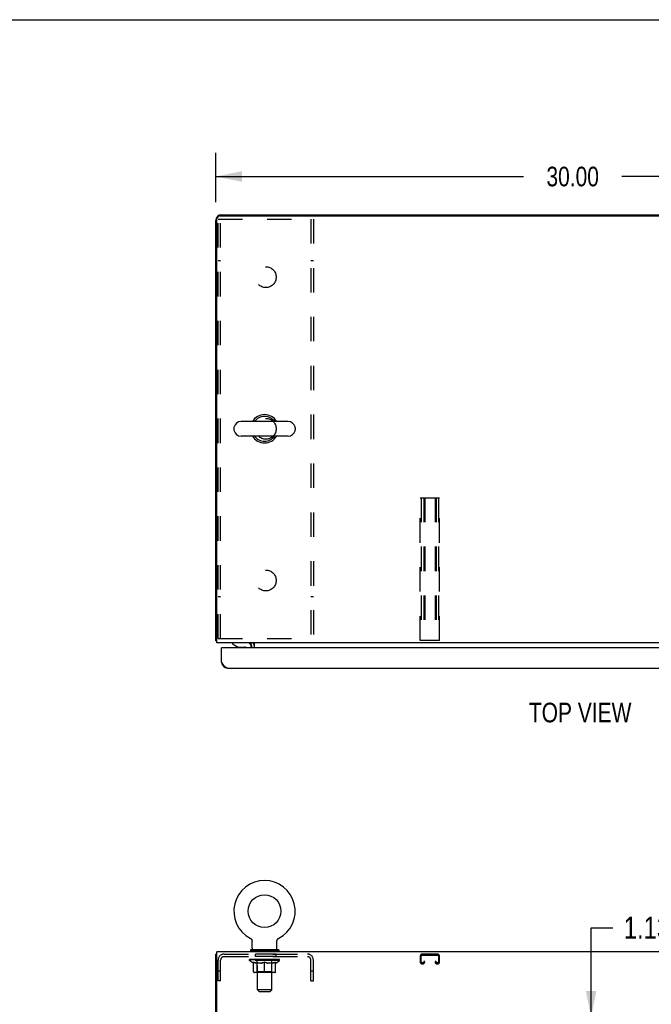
# Model space of a CAD drawing. Header units: inches. Extents: x 0 to 187, y 0 to 121.
# Tile 39 of 44: x 47 to 74, y 79 to 121. Entities that reach past the tile are written whole.
import ezdxf

# ---------------------------------------------------------------- set-up
doc = ezdxf.new("R2010")
doc.units = ezdxf.units.IN
doc.header["$LTSCALE"] = 10.270299
doc.header["$MEASUREMENT"] = 0
doc.linetypes.add('HIDDEN', pattern=[0.2, 0.1, -0.1])
doc.layers.get('0').update_dxf_attribs({"linetype": 'CONTINUOUS'})
for name, color, linetype in [('02___PRT_ALL_AXES', 7, 'CONTINUOUS'), ('2PC_BODY', 7, 'CONTINUOUS'), ('DEFAULT_2', 8, 'HIDDEN'), ('DIMENSIONS', 7, 'CONTINUOUS')]:
    doc.layers.add(name, color=color, linetype=linetype)
doc.styles.get("Standard").update_dxf_attribs({"font": 'txt', "width": 0.8})
doc.dimstyles.new('DIMSTYLE_1', dxfattribs={"dimtxt": 0.823821, "dimasz": 1.098428, "dimexe": 0.09, "dimexo": 0.07, "dimgap": 0.0375, "dimtad": 0, "dimtih": 1, "dimtoh": 1, "dimzin": 4, "dimdsep": 46, "dimtxsty": 'Standard', "dimblk": '_FILLED', "dimblk1": '_FILLED', "dimblk2": '_FILLED', "dimcen": 0.09, "dimadec": 0, "dimazin": 0, "dimtfac": 1, "dimtofl": 0, "dimtmove": 0, "dimatfit": 3, "dimldrblk": '_FILLED', "dimfxl": 0, "dimtolj": 1, "dimtzin": 4, "dimarcsym": 0})
doc.dimstyles.new('DIMSTYLE_2', dxfattribs={"dimtxt": 0.933664, "dimasz": 1.098428, "dimexe": 0.09, "dimexo": 0.07, "dimgap": 0.0425, "dimtad": 0, "dimtih": 1, "dimtoh": 1, "dimzin": 4, "dimdsep": 46, "dimtxsty": 'Standard', "dimblk": '_FILLED', "dimblk1": '_FILLED', "dimblk2": '_FILLED', "dimcen": 0.09, "dimadec": 0, "dimazin": 0, "dimtfac": 1, "dimtofl": 0, "dimtmove": 0, "dimatfit": 3, "dimldrblk": '_FILLED', "dimfxl": 0, "dimtolj": 1, "dimtzin": 4, "dimarcsym": 0})

# ---------------------------------------------------------------- blocks, each defined once
blk = doc.blocks.new('_FILLED')
at = {"color": 0, "linetype": 'ByBlock'}
blk.add_solid([(0, 0), (-1, 0.2), (-1, -0.2)], dxfattribs=at)
blk = doc.blocks.new('*D1')
at = {"layer": '2PC_BODY', "color": 2, "linetype": 'Continuous'}
for p, q in [((55.497, 113.153), (55.497, 115.224)), ((85.497, 113.285), (85.497, 115.224)), ((55.497, 114.235), (68.437, 114.235)), ((85.497, 114.235), (72.556, 114.235))]:
    blk.add_line(p, q, dxfattribs=at)
at = {"layer": '2PC_BODY', "color": 2, "linetype": 'Continuous', "xscale": 1.0984277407, "yscale": 1.0984277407, "zscale": 1.0984277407, "rotation": 180}
blk.add_blockref('_FILLED', (55.497, 114.235), dxfattribs=at)
at = {"layer": '2PC_BODY', "color": 2, "linetype": 'Continuous', "xscale": 1.0984277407, "yscale": 1.0984277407, "zscale": 1.0984277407}
blk.add_blockref('_FILLED', (85.497, 114.235), dxfattribs=at)
at = {"layer": '2PC_BODY', "color": 2, "linetype": 'Continuous', "insert": (70.497, 114.647), "char_height": 0.8238, "width": 3.29528, "attachment_point": 2, "line_spacing_factor": 0.9}
blk.add_mtext('30.00', dxfattribs=at)
blk = doc.blocks.new('*D14')
at = {"layer": 'DIMENSIONS', "color": 2, "linetype": 'Continuous'}
for p, q in [((71.272, 78.902), (71.272, 82.66)), ((71.272, 82.66), (72.179, 82.66)), ((71.272, 77.777), (71.272, 75.58))]:
    blk.add_line(p, q, dxfattribs=at)
at = {"layer": 'DIMENSIONS', "color": 2, "linetype": 'Continuous', "xscale": 1.0984277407, "yscale": 1.0984277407, "zscale": 1.0984277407}
for p, rotation in [((71.272, 78.902), 270), ((71.272, 77.777), 90)]:
    blk.add_blockref('_FILLED', p, dxfattribs=dict(at, rotation=rotation))
at = {"layer": 'DIMENSIONS', "color": 2, "linetype": 'Continuous', "insert": (72.645, 83.127), "char_height": 0.9337, "width": 2.98772, "attachment_point": 1, "line_spacing_factor": 0.9}
blk.add_mtext('1.13', dxfattribs=at)

msp = doc.modelspace()

# ---------------------------------------------------------------- linework, layer by layer
at = {"color": 7, "linetype": 'Continuous'}
for p, q in [((0, 120.827), (186.733, 120.827)), ((58.536, 103.937), (56.561, 103.937)), ((56.261, 103.674), (56.261, 103.587)), ((58.836, 103.674), (58.836, 103.587)), ((58.536, 103.325), (56.561, 103.325)), ((55.549, 94.735), (55.497, 94.735)), ((55.767, 94.431), (55.747, 94.431)), ((56.207, 94.631), (56.207, 94.591)), ((56.207, 94.591), (56.446, 94.453)), ((56.343, 94.513), (56.343, 94.501)), ((56.343, 94.501), (56.363, 94.501)), ((56.446, 94.453), (56.719, 94.453)), ((57.013, 94.63), (56.979, 94.595)), ((56.995, 94.473), (56.995, 94.431)), ((56.949, 82.219), (56.953, 82.216)), ((56.949, 82.219), (56.949, 82.219)), ((56.95, 82.218), (56.952, 82.217)), ((56.953, 82.216), (56.958, 82.214)), ((56.958, 82.214), (56.962, 82.211)), ((56.962, 82.211), (56.967, 82.208)), ((56.966, 82.208), (56.971, 82.205)), ((56.971, 82.205), (56.975, 82.201)), ((56.975, 82.202), (56.979, 82.198)), ((56.979, 82.198), (56.982, 82.194)), ((56.982, 82.194), (56.986, 82.191)), ((56.986, 82.191), (56.99, 82.187)), ((56.99, 82.187), (56.993, 82.183)), ((56.993, 82.183), (56.996, 82.179)), ((56.996, 82.179), (56.999, 82.174)), ((56.999, 82.175), (57.002, 82.17)), ((57.002, 82.17), (57.005, 82.166)), ((57.005, 82.166), (57.008, 82.161)), ((57.008, 82.161), (57.01, 82.157)), ((57.01, 82.157), (57.012, 82.152)), ((57.012, 82.152), (57.014, 82.147)), ((57.014, 82.147), (57.016, 82.142)), ((57.016, 82.142), (57.018, 82.137)), ((57.018, 82.137), (57.02, 82.132)), ((57.02, 82.132), (57.021, 82.127)), ((57.021, 82.127), (57.022, 82.122)), ((57.022, 82.122), (57.023, 82.117)), ((57.023, 82.117), (57.024, 82.112)), ((57.026, 81.799), (57.026, 82.092)), ((58.072, 82.107), (58.073, 82.112)), ((58.072, 82.101), (58.072, 82.107)), ((58.072, 82.096), (58.072, 82.101)), ((58.072, 82.096), (58.072, 82.101)), ((58.072, 82.092), (58.072, 82.096)), ((58.072, 81.799), (58.072, 82.092)), ((58.073, 82.112), (58.074, 82.117)), ((58.074, 82.117), (58.075, 82.122)), ((58.075, 82.122), (58.076, 82.127)), ((58.076, 82.127), (58.077, 82.132)), ((58.077, 82.132), (58.079, 82.137)), ((58.079, 82.137), (58.081, 82.142)), ((58.081, 82.142), (58.083, 82.147)), ((58.083, 82.147), (58.085, 82.152)), ((58.085, 82.152), (58.087, 82.157)), ((58.087, 82.157), (58.089, 82.161)), ((58.089, 82.161), (58.092, 82.166)), ((58.092, 82.166), (58.095, 82.17)), ((58.095, 82.17), (58.098, 82.175)), ((58.098, 82.174), (58.101, 82.179)), ((58.101, 82.179), (58.104, 82.183)), ((58.104, 82.183), (58.108, 82.187)), ((58.107, 82.187), (58.111, 82.191)), ((58.111, 82.191), (58.115, 82.194)), ((58.115, 82.194), (58.119, 82.198)), ((58.118, 82.198), (58.122, 82.202)), ((58.122, 82.201), (58.127, 82.205)), ((58.126, 82.205), (58.131, 82.208)), ((58.131, 82.208), (58.135, 82.211)), ((58.135, 82.211), (58.139, 82.214)), ((58.139, 82.214), (58.144, 82.216)), ((58.139, 82.214), (58.141, 82.215)), ((58.144, 82.216), (58.148, 82.219)), ((58.145, 82.217), (58.147, 82.218)), ((58.148, 82.219), (58.148, 82.219)), ((55.549, 81.548), (55.497, 81.548)), ((56.954, 81.73), (56.954, 81.688)), ((58.144, 81.73), (56.954, 81.73)), ((58.144, 81.688), (56.954, 81.688)), ((56.999, 81.688), (56.999, 81.652)), ((58.099, 81.688), (58.099, 81.652)), ((58.144, 81.73), (58.144, 81.688))]:
    msp.add_line(p, q, dxfattribs=at)
at = {"color": 3, "linetype": 'Continuous'}
for p, q in [((55.674, 112.579), (85.32, 112.579)), ((55.743, 112.631), (85.393, 112.631)), ((55.497, 94.735), (55.497, 112.384)), ((55.549, 94.631), (55.549, 112.454)), ((85.445, 94.631), (55.549, 94.631)), ((55.747, 93.823), (55.747, 94.431)), ((84.664, 94.431), (55.767, 94.431)), ((56.976, 94.592), (56.977, 94.593)), ((56.976, 94.591), (56.976, 94.592)), ((56.977, 94.593), (56.982, 94.599)), ((56.982, 94.599), (56.983, 94.601)), ((57.018, 94.431), (57.018, 94.488)), ((57.122, 94.431), (57.122, 94.631)), ((55.993, 93.577), (84.438, 93.577)), ((55.497, 9.756), (55.497, 81.548)), ((55.549, 78.472), (55.549, 81.652)), ((85.445, 81.652), (55.549, 81.652))]:
    msp.add_line(p, q, dxfattribs=at)
for points in [[(55.524, 94.72), (55.521, 94.721), (55.517, 94.722), (55.514, 94.722), (55.511, 94.723), (55.508, 94.724), (55.506, 94.725), (55.503, 94.726), (55.502, 94.727), (55.5, 94.728), (55.499, 94.729), (55.498, 94.73), (55.497, 94.732), (55.497, 94.733), (55.497, 94.735)], [(55.549, 94.715), (55.548, 94.715), (55.544, 94.716), (55.54, 94.717), (55.536, 94.718), (55.532, 94.719), (55.524, 94.72)], [(56.974, 94.59), (56.975, 94.59), (56.975, 94.59), (56.975, 94.591), (56.976, 94.591)], [(56.983, 94.601), (56.985, 94.603), (56.986, 94.605), (56.988, 94.608), (56.99, 94.61)], [(56.99, 94.61), (56.992, 94.612), (56.994, 94.615), (56.996, 94.617), (56.998, 94.619), (57.001, 94.622), (57.003, 94.624)], [(57.003, 94.624), (57.006, 94.626), (57.008, 94.627), (57.01, 94.628), (57.012, 94.629)], [(55.993, 93.577), (55.983, 93.577), (55.972, 93.579), (55.962, 93.581), (55.952, 93.585), (55.942, 93.59), (55.931, 93.595), (55.921, 93.602), (55.911, 93.61), (55.901, 93.618), (55.89, 93.627), (55.88, 93.638), (55.87, 93.649), (55.86, 93.66), (55.849, 93.673), (55.839, 93.686), (55.829, 93.7), (55.818, 93.714), (55.808, 93.729), (55.798, 93.744), (55.788, 93.759), (55.777, 93.775), (55.767, 93.791), (55.757, 93.807), (55.747, 93.823)]]:
    msp.add_lwpolyline(points, dxfattribs=at)
at = {"color": 7, "linetype": 'Continuous'}
for points in [[(57.024, 82.112), (57.025, 82.107), (57.025, 82.101)], [(57.025, 82.107), (57.025, 82.101), (57.025, 82.096), (57.026, 82.092)]]:
    msp.add_lwpolyline(points, dxfattribs=at)
msp.add_circle((57.549, 83.358), 0.688, dxfattribs=at)
at = {"color": 3, "linetype": 'Continuous'}
for centre, radius, start, end in [((55.743, 112.384), 0.246, 90, 180), ((55.674, 112.454), 0.125, 90, 180), ((55.767, 94.411), 0.02, 90, 180), ((56.875, 94.488), 0.142, 0, 90), ((55.993, 93.823), 0.246, 180, 270)]:
    msp.add_arc(centre, radius, start, end, dxfattribs=at)
at = {"color": 7, "linetype": 'Continuous'}
for centre, radius, start, end in [((56.561, 103.631), 0.306, 90, 164.3697), ((57.549, 103.631), 0.595, 30.9739, 149.0261), ((57.549, 103.631), 0.523, 35.8102, 144.1898), ((58.536, 103.631), 0.306, 15.6303, 90), ((56.405, 103.674), 0.144, 164.3697, 180), ((56.405, 103.587), 0.144, 180, 195.6303), ((56.561, 103.631), 0.306, 195.6303, 270), ((58.536, 103.631), 0.306, 270, 344.3697), ((58.692, 103.674), 0.144, 0, 15.6303), ((58.692, 103.587), 0.144, 344.3697, 360), ((57.549, 103.631), 0.595, 210.9739, 329.0261), ((57.549, 103.631), 0.523, 215.8091, 324.1909), ((56.459, 94.516), 0.116, 187.587, 227.6099), ((56.719, 94.355), 0.0984, 50.2449, 90), ((56.665, 94.516), 0.116, 312.3901, 322.4687), ((56.837, 94.473), 0.157, 0, 90), ((56.875, 94.488), 0.246, 0, 35.3265), ((57.549, 83.358), 1.288, 297.7005, 242.2995), ((57.095, 81.799), 0.069, 180, 270), ((58.003, 81.799), 0.069, 270, 360)]:
    msp.add_arc(centre, radius, start, end, dxfattribs=at)
at = {"layer": '02___PRT_ALL_AXES', "color": 8, "linetype": 'HIDDEN'}
for p, q in [((57.163, 81.444), (57.163, 81.548)), ((58.038, 81.548), (57.163, 81.548)), ((58.038, 81.444), (58.038, 81.548)), ((58.038, 81.444), (57.163, 81.444))]:
    msp.add_line(p, q, dxfattribs=at)
for centre in [(57.601, 110.006), (57.601, 103.631), (57.601, 97.256)]:
    msp.add_circle(centre, 0.438, dxfattribs=at)
at = {"layer": 'DEFAULT_2', "color": 8, "linetype": 'HIDDEN'}
for p, q in [((55.601, 94.818), (55.601, 112.443)), ((55.601, 112.443), (59.601, 112.443)), ((55.705, 94.818), (55.705, 112.443)), ((59.497, 112.443), (59.497, 94.818)), ((59.601, 112.443), (59.601, 94.818)), ((55.705, 110.693), (55.601, 110.693)), ((59.601, 110.693), (59.497, 110.693)), ((64.09, 94.735), (64.09, 100.735)), ((64.09, 100.735), (64.903, 100.735)), ((64.13, 100.735), (64.13, 94.735)), ((64.238, 100.735), (64.238, 94.735)), ((64.278, 100.735), (64.278, 94.735)), ((64.715, 100.735), (64.715, 94.735)), ((64.755, 100.735), (64.755, 94.735)), ((64.863, 100.735), (64.863, 94.735)), ((64.903, 94.735), (64.903, 100.735)), ((55.705, 96.568), (55.601, 96.568)), ((59.601, 96.568), (59.497, 96.568)), ((55.601, 94.818), (59.601, 94.818)), ((64.903, 94.735), (64.09, 94.735)), ((56.956, 82.215), (56.958, 82.214)), ((55.847, 81.548), (59.354, 81.548)), ((57.224, 81.73), (57.224, 81.652)), ((57.249, 80.049), (57.249, 81.696)), ((57.849, 80.049), (57.849, 81.696)), ((57.874, 81.73), (57.874, 81.652)), ((64.823, 81.548), (64.17, 81.548)), ((55.601, 80.423), (55.601, 81.302)), ((55.705, 80.423), (55.705, 81.302)), ((55.847, 81.444), (59.354, 81.444)), ((56.915, 81.283), (56.915, 81.33)), ((57.075, 81.172), (56.915, 81.283)), ((58.182, 81.283), (56.915, 81.283)), ((56.925, 81.324), (56.925, 81.33)), ((56.934, 81.32), (56.934, 81.324)), ((56.934, 81.32), (58.164, 81.32)), ((56.942, 81.32), (56.942, 81.324)), ((56.943, 81.32), (56.943, 81.324)), ((56.953, 81.324), (56.953, 81.33)), ((56.97, 81.32), (56.97, 81.324)), ((56.972, 81.32), (56.972, 81.324)), ((57, 81.324), (57, 81.33)), ((57.015, 81.32), (57.015, 81.324)), ((57.017, 81.32), (57.017, 81.324)), ((57.222, 81.323), (57.02, 81.323)), ((57.063, 81.324), (57.063, 81.33)), ((57.065, 81.32), (57.065, 81.323)), ((57.066, 81.32), (57.066, 81.323)), ((57.069, 81.32), (57.069, 81.323)), ((57.075, 81.172), (57.085, 81.172)), ((57.076, 81.32), (57.076, 81.324)), ((57.076, 81.32), (57.076, 81.323)), ((57.079, 81.32), (57.079, 81.324)), ((57.083, 81.32), (57.083, 81.324)), ((57.085, 80.809), (57.085, 81.215)), ((57.087, 81.32), (57.087, 81.323)), ((57.101, 81.32), (57.101, 81.323)), ((57.119, 81.32), (57.119, 81.323)), ((57.12, 81.32), (57.12, 81.326)), ((57.14, 81.32), (57.14, 81.323)), ((57.14, 81.32), (57.14, 81.323)), ((57.141, 81.324), (57.141, 81.33)), ((57.151, 81.32), (57.151, 81.324)), ((57.155, 81.32), (57.155, 81.324)), ((57.165, 81.32), (57.165, 81.323)), ((57.176, 81.32), (57.176, 81.327)), ((57.191, 81.32), (57.191, 81.323)), ((57.194, 81.32), (57.194, 81.323)), ((57.222, 81.32), (57.222, 81.323)), ((57.289, 81.323), (57.227, 81.323)), ((57.407, 81.172), (57.227, 81.172)), ((57.232, 81.324), (57.232, 81.33)), ((57.236, 80.812), (57.236, 81.28)), ((57.239, 81.32), (57.239, 81.324)), ((57.243, 81.32), (57.243, 81.324)), ((57.249, 81.32), (57.249, 81.329)), ((57.254, 81.32), (57.254, 81.323)), ((57.264, 81.32), (57.264, 81.323)), ((57.289, 81.32), (57.289, 81.323)), ((57.363, 81.323), (57.304, 81.323)), ((57.325, 81.32), (57.325, 81.323)), ((57.332, 81.324), (57.332, 81.33)), ((57.336, 81.32), (57.336, 81.324)), ((57.338, 81.32), (57.338, 81.33)), ((57.341, 81.32), (57.341, 81.324)), ((57.348, 81.32), (57.348, 81.324)), ((57.364, 81.32), (57.364, 81.323)), ((57.444, 81.323), (57.39, 81.323)), ((57.403, 81.32), (57.403, 81.323)), ((57.434, 81.323), (57.549, 81.33)), ((57.439, 81.324), (57.439, 81.33)), ((57.439, 81.324), (57.439, 81.33)), ((57.439, 81.33), (57.439, 81.33)), ((57.439, 81.32), (57.439, 81.324)), ((57.443, 81.32), (57.443, 81.324)), ((57.444, 81.32), (57.444, 81.324)), ((57.444, 81.32), (57.444, 81.323)), ((57.528, 81.323), (57.48, 81.323)), ((57.485, 81.32), (57.485, 81.323)), ((57.528, 81.32), (57.528, 81.323)), ((57.546, 81.324), (57.546, 81.324)), ((57.546, 81.32), (57.546, 81.324)), ((57.546, 81.32), (57.546, 81.324)), ((57.549, 81.324), (57.549, 81.33)), ((57.549, 80.772), (57.549, 81.216)), ((57.551, 81.32), (57.551, 81.324)), ((57.551, 81.32), (57.551, 81.324)), ((57.551, 81.324), (57.551, 81.324)), ((57.553, 81.323), (57.618, 81.323)), ((57.569, 81.32), (57.569, 81.323)), ((57.585, 81.323), (57.585, 81.328)), ((57.585, 81.328), (57.663, 81.323)), ((57.607, 81.323), (57.607, 81.327)), ((57.612, 81.32), (57.612, 81.323)), ((57.653, 81.32), (57.653, 81.324)), ((57.653, 81.32), (57.653, 81.323)), ((57.653, 81.323), (57.708, 81.323)), ((57.654, 81.32), (57.654, 81.324)), ((57.658, 81.324), (57.658, 81.33)), ((57.658, 81.33), (57.659, 81.33)), ((57.658, 81.32), (57.658, 81.324)), ((57.659, 81.324), (57.659, 81.33)), ((57.87, 81.172), (57.69, 81.172)), ((57.694, 81.32), (57.694, 81.323)), ((57.734, 81.32), (57.734, 81.323)), ((57.734, 81.323), (57.793, 81.323)), ((57.749, 81.32), (57.749, 81.324)), ((57.756, 81.32), (57.756, 81.324)), ((57.759, 81.32), (57.759, 81.33)), ((57.761, 81.32), (57.761, 81.324)), ((57.765, 81.324), (57.765, 81.33)), ((57.772, 81.32), (57.772, 81.323)), ((57.808, 81.32), (57.808, 81.323)), ((57.808, 81.323), (57.87, 81.323)), ((57.833, 81.32), (57.833, 81.323)), ((57.844, 81.32), (57.844, 81.323)), ((57.848, 81.32), (57.848, 81.329)), ((57.854, 81.32), (57.854, 81.324)), ((57.858, 81.32), (57.858, 81.324)), ((57.861, 80.812), (57.861, 81.28)), ((57.865, 81.324), (57.865, 81.33)), ((57.875, 81.32), (57.875, 81.323)), ((57.875, 81.323), (58.077, 81.323)), ((57.903, 81.32), (57.903, 81.323)), ((57.906, 81.32), (57.906, 81.323)), ((57.921, 81.32), (57.921, 81.327)), ((57.933, 81.32), (57.933, 81.323)), ((57.942, 81.32), (57.942, 81.324)), ((57.946, 81.32), (57.946, 81.324)), ((57.956, 81.324), (57.956, 81.33)), ((57.957, 81.32), (57.957, 81.323)), ((57.957, 81.32), (57.957, 81.323)), ((57.977, 81.32), (57.977, 81.326)), ((57.978, 81.32), (57.978, 81.323)), ((57.996, 81.32), (57.996, 81.323)), ((58.01, 81.32), (58.01, 81.323)), ((58.012, 80.809), (58.012, 81.215)), ((58.012, 81.172), (58.022, 81.172)), ((58.015, 81.32), (58.015, 81.324)), ((58.018, 81.32), (58.018, 81.324)), ((58.021, 81.32), (58.021, 81.324)), ((58.021, 81.32), (58.021, 81.323)), ((58.022, 81.172), (58.182, 81.283)), ((58.029, 81.32), (58.029, 81.323)), ((58.032, 81.32), (58.032, 81.323)), ((58.032, 81.32), (58.032, 81.323)), ((58.034, 81.324), (58.034, 81.33)), ((58.08, 81.32), (58.08, 81.324)), ((58.082, 81.32), (58.082, 81.324)), ((58.097, 81.324), (58.097, 81.33)), ((58.126, 81.32), (58.126, 81.324)), ((58.127, 81.32), (58.127, 81.324)), ((58.144, 81.324), (58.144, 81.33)), ((58.154, 81.32), (58.154, 81.324)), ((58.155, 81.32), (58.155, 81.324)), ((58.164, 81.32), (58.164, 81.324)), ((58.172, 81.324), (58.172, 81.33)), ((58.182, 81.283), (58.182, 81.33)), ((59.497, 80.423), (59.497, 81.302)), ((59.601, 80.423), (59.601, 81.302)), ((64.09, 81.468), (64.09, 81.222)), ((64.13, 81.222), (64.13, 81.468)), ((64.17, 81.508), (64.823, 81.508)), ((64.198, 81.182), (64.17, 81.182)), ((64.17, 81.142), (64.198, 81.142)), ((64.238, 81.236), (64.238, 81.222)), ((64.278, 81.236), (64.238, 81.236)), ((64.278, 81.222), (64.278, 81.236)), ((64.715, 81.236), (64.715, 81.222)), ((64.755, 81.236), (64.715, 81.236)), ((64.755, 81.222), (64.755, 81.236)), ((64.823, 81.182), (64.795, 81.182)), ((64.795, 81.142), (64.823, 81.142)), ((64.863, 81.468), (64.863, 81.222)), ((64.903, 81.222), (64.903, 81.468)), ((55.705, 80.828), (55.601, 80.828)), ((57.975, 80.772), (57.122, 80.772)), ((57.236, 80.812), (57.196, 80.772)), ((57.861, 80.812), (57.236, 80.812)), ((57.861, 80.812), (57.901, 80.772)), ((59.601, 80.828), (59.497, 80.828)), ((55.705, 80.423), (55.601, 80.423)), ((59.497, 80.423), (59.601, 80.423)), ((57.318, 79.98), (57.249, 80.049)), ((57.849, 80.049), (57.249, 80.049)), ((57.318, 79.98), (57.78, 79.98)), ((57.78, 79.98), (57.849, 80.049))]:
    msp.add_line(p, q, dxfattribs=at)
for points in [[(57.085, 81.215), (57.111, 81.205), (57.136, 81.196), (57.161, 81.189), (57.186, 81.182), (57.21, 81.176), (57.235, 81.172)], [(57.227, 81.172), (57.204, 81.177), (57.18, 81.182), (57.157, 81.189), (57.133, 81.196), (57.109, 81.205), (57.085, 81.214)], [(57.398, 81.172), (57.422, 81.177), (57.447, 81.182), (57.472, 81.189), (57.497, 81.197), (57.523, 81.206), (57.549, 81.216)], [(57.549, 81.214), (57.524, 81.205), (57.5, 81.196), (57.477, 81.189), (57.453, 81.182), (57.43, 81.177), (57.407, 81.172)], [(57.549, 81.216), (57.575, 81.206), (57.6, 81.197), (57.625, 81.189), (57.65, 81.182), (57.675, 81.176), (57.7, 81.172)], [(57.69, 81.172), (57.667, 81.177), (57.643, 81.182), (57.62, 81.189), (57.596, 81.196), (57.573, 81.205), (57.549, 81.214)], [(57.862, 81.172), (57.887, 81.176), (57.912, 81.182), (57.936, 81.189), (57.961, 81.197), (57.986, 81.205), (58.012, 81.215)], [(58.012, 81.214), (57.988, 81.205), (57.963, 81.196), (57.94, 81.189), (57.916, 81.182), (57.893, 81.177), (57.87, 81.172)]]:
    msp.add_lwpolyline(points, dxfattribs=at)
for centre, radius, start, end in [((55.847, 81.302), 0.246, 90, 180), ((57.214, 81.696), 0.0345, 0, 90), ((57.883, 81.696), 0.0345, 90, 180), ((59.354, 81.302), 0.246, 0, 90), ((64.17, 81.468), 0.08, 90, 180), ((64.823, 81.468), 0.08, 0, 90), ((55.847, 81.302), 0.142, 90, 180), ((57.196, 81.28), 0.0398, 0, 90), ((57.901, 81.28), 0.0398, 90, 180), ((59.354, 81.302), 0.142, 0, 90), ((64.17, 81.222), 0.08, 180, 270), ((64.17, 81.468), 0.04, 90, 180), ((64.17, 81.222), 0.04, 180, 270), ((64.198, 81.222), 0.08, 270, 360), ((64.198, 81.222), 0.04, 270, 360), ((64.795, 81.222), 0.08, 180, 270), ((64.795, 81.222), 0.04, 180, 270), ((64.823, 81.468), 0.04, 0, 90), ((64.823, 81.222), 0.08, 270, 360), ((64.823, 81.222), 0.04, 270, 360), ((57.122, 80.809), 0.0371, 180, 270), ((57.975, 80.809), 0.0371, 270, 360)]:
    msp.add_arc(centre, radius, start, end, dxfattribs=at)
for centre, major_axis, ratio, start_param, end_param in [((57.549, 81.33), (0.633, 0.007), 0.05963, 2.96643, 3.140963), ((56.895, 81.318), (0.198, 0), 0.060556, 0.430652, 1.470503), ((57.549, 81.33), (0.633, 0), 0.060556, 3.141593, 3.316126), ((56.895, 81.312), (0.198, 0.002), 0.05963, 1.376596, 1.469874), ((57.549, 81.33), (0.633, 0.013), 0.05688, 2.791345, 2.965878), ((56.871, 81.318), (0.198, 0.002), 0.05963, 0.25549, 1.295341), ((56.94, 81.318), (0.198, -0.002), 0.05963, 0.605815, 1.645666), ((57.549, 81.33), (0.633, -0.007), 0.05963, -2.96643, -2.791898), ((56.94, 81.312), (0.198, 0), 0.060556, 1.551758, 1.645036), ((56.871, 81.312), (0.198, 0.004), 0.05688, 1.20151, 1.294789), ((56.941, 81.314), (0.164, 0.002), 0.05963, 1.065228, 1.614276), ((56.921, 81.314), (0.164, 0.003), 0.05688, 0.890143, 1.43919), ((56.979, 81.314), (0.164, 0), 0.060556, 1.240391, 1.789438), ((57.549, 81.33), (0.633, 0.019), 0.052395, 2.616403, 2.790936), ((56.867, 81.318), (0.198, 0.004), 0.05688, 0.080405, 1.120256), ((57.002, 81.318), (0.198, -0.004), 0.05688, 0.7809, 1.820751), ((57.549, 81.33), (0.633, -0.013), 0.05688, -2.791345, -2.616812), ((57.002, 81.312), (0.198, -0.002), 0.05963, 1.72692, 1.820198), ((56.867, 81.312), (0.198, 0.006), 0.052395, 1.026568, 1.119847), ((56.92, 81.314), (0.164, 0.005), 0.052395, 0.715201, 1.264248), ((57.035, 81.314), (0.164, -0.002), 0.05963, 1.415553, 1.9646), ((57.549, 81.33), (0.633, 0.025), 0.046319, 2.441654, 2.616187), ((57.082, 81.318), (0.198, -0.006), 0.052395, 0.955842, 1.995693), ((56.884, 81.318), (0.198, 0.006), 0.052395, -0.094537, 0.945314), ((57.549, 81.33), (0.633, -0.019), 0.052395, -2.616403, -2.44187), ((57.082, 81.312), (0.198, -0.004), 0.05688, 1.902006, 1.995284), ((56.884, 81.312), (0.198, 0.008), 0.046319, 0.851819, 0.945098), ((56.939, 81.314), (0.164, 0.006), 0.046319, 0.540452, 1.089499), ((57.106, 81.314), (0.164, -0.003), 0.05688, 1.590638, 2.139686), ((57.549, 81.33), (0.633, 0.029), 0.038841, 2.267123, 2.441656), ((57.175, 81.318), (0.198, -0.008), 0.046319, 1.130591, 2.170442), ((56.922, 81.318), (0.198, 0.008), 0.046319, -0.269286, 0.770565), ((57.549, 81.33), (0.633, -0.025), 0.046319, -2.441654, -2.267121), ((57.175, 81.312), (0.198, -0.006), 0.052395, 2.076947, 2.170226), ((56.922, 81.312), (0.198, 0.009), 0.038841, 0.677289, 0.770567), ((56.976, 81.314), (0.164, 0.008), 0.038841, 0.365921, 0.914969), ((57.19, 81.314), (0.164, -0.005), 0.052395, 1.76558, 2.314627), ((57.549, 81.33), (0.633, 0.033), 0.030195, 2.09281, 2.267343), ((57.28, 81.318), (0.198, -0.009), 0.038841, 1.305122, 2.344973), ((56.978, 81.318), (0.198, 0.009), 0.038841, -0.443817, 0.596034), ((57.549, 81.33), (0.633, -0.029), 0.038841, -2.267123, -2.092591), ((57.28, 81.312), (0.198, -0.008), 0.046319, 2.251696, 2.344975), ((56.978, 81.312), (0.198, 0.01), 0.030195, 0.502975, 0.596254), ((57.03, 81.314), (0.164, 0.009), 0.030195, 0.191608, 0.740655), ((57.286, 81.314), (0.164, -0.006), 0.046319, 1.940329, 2.489376), ((57.051, 81.318), (0.198, 0.01), 0.030195, -0.61813, 0.421721), ((57.549, 81.33), (0.633, 0.036), 0.020645, 1.918687, 2.09322), ((57.393, 81.318), (0.198, -0.01), 0.030195, 1.479435, 2.519286), ((57.549, 81.33), (0.633, -0.033), 0.030195, -2.09281, -1.918277), ((57.393, 81.312), (0.198, -0.009), 0.038841, 2.426227, 2.519505), ((57.051, 81.312), (0.198, 0.011), 0.020645, 0.328852, 0.422131), ((57.1, 81.314), (0.164, 0.009), 0.020645, 0.017485, 0.566532), ((57.389, 81.314), (0.164, -0.008), 0.038841, 2.11486, 2.663907), ((57.14, 81.318), (0.198, 0.011), 0.020645, -0.792253, 0.247598), ((57.549, 81.33), (0.633, 0.038), 0.010478, 1.744704, 1.919237), ((57.51, 81.318), (0.198, -0.011), 0.020645, 1.653558, 2.693409), ((57.549, 81.33), (0.633, -0.036), 0.020645, -1.918687, -1.744154), ((57.51, 81.312), (0.198, -0.01), 0.030195, 2.60054, 2.693819), ((57.14, 81.312), (0.198, 0.012), 0.010478, 0.154869, 0.248148), ((57.184, 81.314), (0.164, 0.01), 0.010478, 6.126688, 6.675735), ((57.497, 81.314), (0.164, -0.009), 0.030195, 2.289173, 2.83822), ((57.241, 81.318), (0.198, 0.012), 0.010478, -0.966236, -0.000846), ((57.629, 81.318), (0.198, -0.012), 0.010478, 1.827541, 2.867392), ((57.549, 81.33), (0.633, -0.038), 0.010478, -1.744704, -1.563007), ((57.629, 81.312), (0.198, -0.011), 0.020645, 2.774664, 2.867942), ((57.607, 81.314), (0.164, -0.009), 0.020645, 2.463296, 3.012344), ((57.468, 81.318), (0.198, 0.012), 0.010478, 0.274201, 1.314052), ((57.382, 81.314), (0.164, 0.01), 0.010478, -0.000483, 0.504314), ((57.351, 81.312), (0.198, 0.012), 0.010478, 0.099668, 0.192946), ((57.549, 81.33), (0.633, 0.038), 0.010478, -1.571421, -1.396888), ((57.746, 81.312), (0.198, -0.012), 0.010478, 2.74231, 2.948646), ((57.715, 81.314), (0.164, -0.01), 0.010478, 2.637279, 3.14189), ((57.587, 81.318), (0.198, 0.011), 0.020645, 0.448184, 1.488034), ((57.49, 81.314), (0.164, 0.009), 0.020645, 0.129249, 0.678296), ((57.468, 81.312), (0.198, 0.011), 0.020645, 0.273651, 0.366929), ((57.856, 81.318), (0.198, -0.012), 0.010478, -3.140747, -2.175357), ((57.549, 81.33), (0.633, 0.036), 0.020645, -1.397439, -1.222906), ((57.549, 81.33), (0.633, -0.038), 0.010478, 1.222355, 1.396888), ((57.704, 81.318), (0.198, 0.01), 0.030195, 0.622307, 1.662158), ((57.6, 81.314), (0.164, 0.009), 0.030195, 0.303372, 0.852419), ((57.913, 81.314), (0.164, -0.01), 0.010478, 2.749043, 3.29809), ((57.957, 81.318), (0.198, -0.011), 0.020645, 2.893995, 3.933846), ((57.587, 81.312), (0.198, 0.01), 0.030195, 0.447774, 0.541052), ((57.957, 81.312), (0.198, -0.012), 0.010478, 2.893445, 2.986723), ((57.549, 81.33), (0.633, 0.033), 0.030195, -1.223315, -1.048783), ((57.549, 81.33), (0.633, -0.036), 0.020645, 1.048373, 1.222906), ((57.817, 81.318), (0.198, 0.009), 0.038841, 0.79662, 1.836471), ((57.708, 81.314), (0.164, 0.008), 0.038841, 0.477686, 1.026733), ((57.997, 81.314), (0.164, -0.009), 0.020645, 2.57506, 3.124108), ((58.046, 81.318), (0.198, -0.01), 0.030195, 2.719872, 3.759723), ((57.922, 81.318), (0.198, 0.008), 0.046319, 0.971151, 2.011002), ((57.704, 81.312), (0.198, 0.009), 0.038841, 0.622087, 0.715366), ((58.046, 81.312), (0.198, -0.011), 0.020645, 2.719462, 2.812741), ((57.549, 81.33), (0.633, 0.029), 0.038841, -1.049002, -0.874469), ((57.549, 81.33), (0.633, -0.033), 0.030195, 0.87425, 1.048783), ((57.811, 81.314), (0.164, 0.006), 0.046319, 0.652216, 1.201263), ((58.016, 81.318), (0.198, 0.006), 0.052395, 1.1459, 2.185751), ((58.067, 81.314), (0.164, -0.009), 0.030195, 2.400937, 2.949985), ((58.119, 81.318), (0.198, -0.009), 0.038841, 2.545558, 3.585409), ((57.907, 81.314), (0.164, 0.005), 0.052395, 0.826965, 1.376012), ((57.817, 81.312), (0.198, 0.008), 0.046319, 0.796618, 0.889896), ((58.119, 81.312), (0.198, -0.01), 0.030195, 2.545339, 2.638617), ((58.095, 81.318), (0.198, 0.004), 0.05688, 1.320842, 2.360692), ((57.549, 81.33), (0.633, 0.025), 0.046319, -0.874471, -0.699939), ((57.549, 81.33), (0.633, -0.029), 0.038841, 0.699936, 0.874469), ((58.176, 81.318), (0.198, -0.008), 0.046319, 2.371028, 3.410879), ((58.121, 81.314), (0.164, -0.008), 0.038841, 2.226624, 2.775671), ((58.157, 81.318), (0.198, 0.002), 0.05963, 1.495927, 2.535778), ((57.991, 81.314), (0.164, 0.003), 0.05688, 1.001907, 1.550954), ((58.213, 81.318), (0.198, -0.006), 0.052395, 2.196279, 3.23613), ((57.922, 81.312), (0.198, 0.006), 0.052395, 0.971367, 1.064645), ((58.158, 81.314), (0.164, -0.006), 0.046319, 2.052093, 2.601141), ((58.176, 81.312), (0.198, -0.009), 0.038841, 2.371026, 2.464304), ((58.202, 81.318), (0.198, 0), 0.060556, 1.671089, 2.71094), ((58.23, 81.318), (0.198, -0.004), 0.05688, 2.021337, 3.061188), ((57.549, 81.33), (0.633, 0.019), 0.052395, -0.699723, -0.52519), ((57.549, 81.33), (0.633, -0.025), 0.046319, 0.525406, 0.699939), ((58.226, 81.318), (0.198, -0.002), 0.05963, 1.846251, 2.886102), ((58.063, 81.314), (0.164, 0.002), 0.05963, 1.176993, 1.72604), ((58.177, 81.314), (0.164, -0.005), 0.052395, 1.877344, 2.426392), ((58.118, 81.314), (0.164, 0), 0.060556, 1.352155, 1.901202), ((58.176, 81.314), (0.164, -0.003), 0.05688, 1.702402, 2.25145), ((58.156, 81.314), (0.164, -0.002), 0.05963, 1.527317, 2.076364), ((58.016, 81.312), (0.198, 0.004), 0.05688, 1.146309, 1.239587), ((58.213, 81.312), (0.198, -0.008), 0.046319, 2.196495, 2.289773), ((57.549, 81.33), (0.633, 0.013), 0.05688, -0.524781, -0.350248), ((57.549, 81.33), (0.633, -0.019), 0.052395, 0.350657, 0.52519), ((58.095, 81.312), (0.198, 0.002), 0.05963, 1.321394, 1.414673), ((58.23, 81.312), (0.198, -0.006), 0.052395, 2.021746, 2.115024), ((57.549, 81.33), (0.633, 0.007), 0.05963, -0.349695, -0.175162), ((57.549, 81.33), (0.633, -0.013), 0.05688, 0.175715, 0.350248), ((58.157, 81.312), (0.198, 0), 0.060556, 1.496556, 1.589835), ((58.226, 81.312), (0.198, -0.004), 0.05688, 1.846804, 1.940083), ((58.202, 81.312), (0.198, -0.002), 0.05963, 1.671719, 1.764997), ((57.549, 81.33), (0.633, 0), 0.060556, -0.174533, 0), ((57.549, 81.33), (0.633, -0.007), 0.05963, 0.000629, 0.175162)]:
    msp.add_ellipse(centre, major_axis=major_axis, ratio=ratio, start_param=start_param, end_param=end_param, dxfattribs=at)

# ---------------------------------------------------------------- texts
at = {"layer": 'DIMENSIONS', "color": 2, "linetype": 'Continuous', "insert": (70.811, 92.117), "char_height": 0.8238, "width": 5.27245, "attachment_point": 2, "line_spacing_factor": 0.9}
msp.add_mtext('TOP VIEW', dxfattribs=at)

# ---------------------------------------------------------------- dimensions: what is measured, and where the dimension line sits
at = {"layer": '2PC_BODY', "color": 2, "linetype": 'Continuous'}
dim = msp.add_linear_dim(base=(85.497, 114.235), p1=(55.497, 113.083), p2=(85.497, 115.294), dimstyle='DIMSTYLE_1', dxfattribs=at)
dim.commit()
dim.dimension.update_dxf_attribs({"geometry": '*D1', "text_midpoint": (70.497, 114.235), "dimtype": 160})
at = {"layer": 'DIMENSIONS', "color": 2, "linetype": 'Continuous'}
dim = msp.add_linear_dim(base=(71.272382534, 78.902208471), p1=(81.059037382, 77.777208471), p2=(55.766537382, 78.902208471), angle=90, dimstyle='DIMSTYLE_2', dxfattribs=at)
dim.commit()
dim.dimension.update_dxf_attribs({"geometry": '*D14', "text_midpoint": (74.139278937, 82.660128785), "dimtype": 160})

doc.saveas('drawing.dxf')
